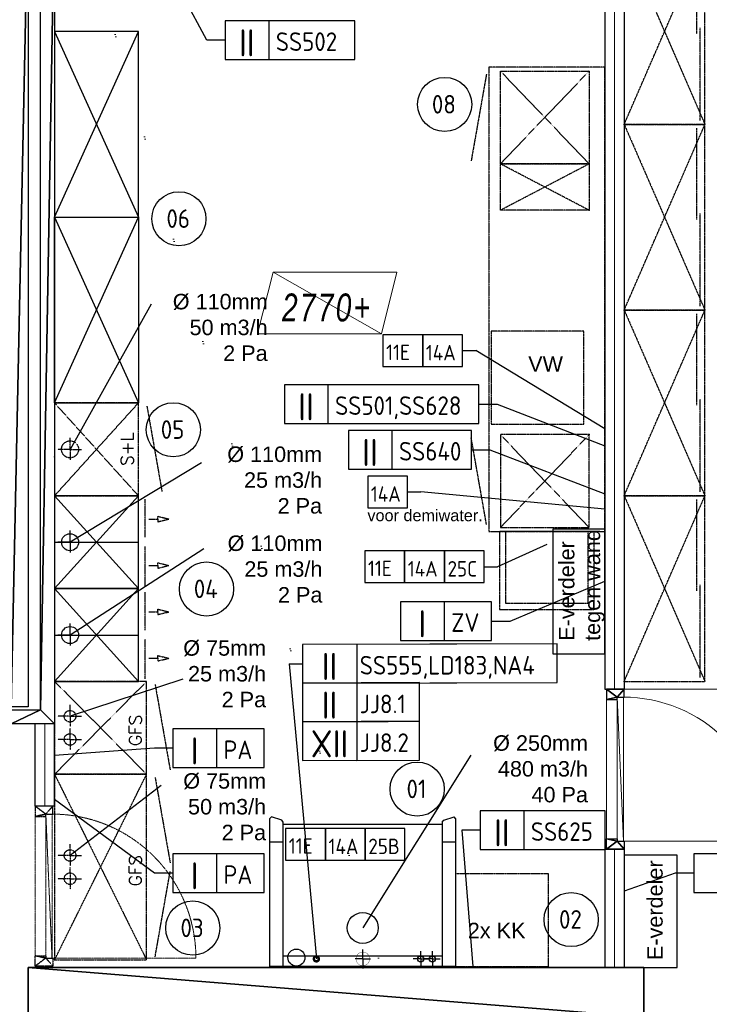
# Model space of a CAD drawing. Header units: millimetres. Extents: x -437 to 139813, y -473 to 90544.
# Tile 130 of 149: x 52668 to 57126, y 78257 to 84621. Entities that reach past the tile are written whole.
import ezdxf
from ezdxf.enums import TextEntityAlignment as Align

# ---------------------------------------------------------------- set-up
doc = ezdxf.new("R2010")
doc.units = ezdxf.units.MM
for name, pattern in [('DGN Style 1', [688.000884, 1.14476, -686.856124]), ('DGN Style 2', [1144.760206, 686.856124, -457.904082]), ('HHL_V050', [3, 2, -1])]:
    doc.linetypes.add(name, pattern=pattern)
for name, color, linetype in [('00-HHL-Einrichtung Allgem', 3, 'Continuous'), ('00-HHL-Installationen', 2, 'Continuous'), ('Archering', 1, 'Continuous'), ('B4TM', 3, 'Continuous'), ('CU-00-cabinets', 3, 'Continuous'), ('DR-08-cross', 1, 'Continuous'), ('DR-09-cross', 1, 'HHL_V050'), ('DR-80-txt', 2, 'Continuous'), ('DR-90-points', 31, 'Continuous'), ('FU-00-fume_cabinets', 3, 'Continuous'), ('HL_2D_07_FANGP', 7, 'Continuous'), ('IN-00-el', 8, 'Continuous'), ('IN-50-mech', 31, 'Continuous'), ('UB-00-underbench', 30, 'HHL_V050'), ('Xref', 253, 'Continuous')]:
    doc.layers.add(name, color=color, linetype=linetype)
for name, color, linetype, lineweight in [('059 Kader (tekening)', 253, 'Continuous', 13), ('19012-DO-laag 02 - 032 Ramen - Deuren binnen', 253, 'Continuous', 13), ('19012-DO-laag 02 - 045 Plafondafwerking', 253, 'Continuous', 13)]:
    doc.layers.add(name, color=color, linetype=linetype, lineweight=lineweight)
doc.styles.add('Arial 1.8 mm', font='arial.ttf', dxfattribs={"width": 0.722222, "height": 1.8})
doc.styles.add('ISO', font='isocp.shx')
doc.styles.add('ROMANS', font='ROMANS.SHX')
doc.styles.get("Standard").update_dxf_attribs({"font": 'arial.ttf'})
doc.linetypes.add('isolatie(deken)', pattern='A,-0.5,[24,dgnlstyle-ags_linetypes_v8.shx,S=0.009524,R=0,X=0,Y=0],-0.5', length=1)

# ---------------------------------------------------------------- blocks, each defined once
blk = doc.blocks.new('AE1')
at = {"layer": '059 Kader (tekening)', "color": 12, "linetype": 'Continuous', "lineweight": 13}
mesh = blk.add_polyface(dxfattribs=at)
corners = [(0, 0), (1399, 0), (1399, 841), (0, 841)]
mesh.append_faces([[corners[k] for k in face] for face in [(3, 1, 2)]], dxfattribs={"vtx0": -1, "color": 12})
mesh.append_faces([[corners[k] for k in face] for face in [(3, 0, 1)]], dxfattribs={"vtx2": -1, "color": 12})
at = {"layer": '059 Kader (tekening)', "color": 12, "linetype": 'Continuous', "lineweight": 35}
mesh = blk.add_polyface(dxfattribs=at)
corners = [(10, 10), (1389, 10), (1389, 831), (10, 831)]
mesh.append_faces([[corners[k] for k in face] for face in [(0, 2, 3)]], dxfattribs={"vtx0": -1, "color": 12})
mesh.append_faces([[corners[k] for k in face] for face in [(1, 2, 0)]], dxfattribs={"vtx1": -1, "color": 12})
blk = doc.blocks.new('ho-bi-ko-930')
at = {"layer": '19012-DO-laag 02 - 032 Ramen - Deuren binnen', "color": 143, "linetype": 'Continuous', "lineweight": 13}
blk.add_line((67, -114), (967, -114), dxfattribs=at)
at = {"layer": '19012-DO-laag 02 - 032 Ramen - Deuren binnen', "color": 143, "linetype": 'Continuous', "lineweight": 13, "extrusion": (0, 0, -1), "flags": 128}
blk.add_lwpolyline([(-52, -5), (-52, 925, 0.414214), (-982, -5)], format="xyb", dxfattribs=at)
at = {"layer": '19012-DO-laag 02 - 032 Ramen - Deuren binnen', "color": 143, "linetype": 'Continuous', "lineweight": 25}
mesh = blk.add_polyface(dxfattribs=at)
corners = [(0, 0), (0, -114), (67, -114), (67, -45), (52, -45), (52, 0)]
mesh.append_faces([[corners[k] for k in face] for face in [(0, 4, 5)]], dxfattribs={"vtx0": -1, "color": 143})
mesh.append_faces([[corners[k] for k in face] for face in [(2, 4, 1), (1, 4, 0)]], dxfattribs={"vtx0": -1, "vtx1": -1, "color": 143})
mesh.append_faces([[corners[k] for k in face] for face in [(3, 4, 2)]], dxfattribs={"vtx1": -1, "color": 143})
mesh = blk.add_polyface(dxfattribs=at)
corners = [(1034, 0), (1034, -114), (967, -114), (967, -45), (982, -45), (982, 0)]
mesh.append_faces([[corners[k] for k in face] for face in [(0, 4, 5)]], dxfattribs={"vtx0": -1, "color": 143})
mesh.append_faces([[corners[k] for k in face] for face in [(2, 4, 1), (1, 4, 0)]], dxfattribs={"vtx0": -1, "vtx1": -1, "color": 143})
mesh.append_faces([[corners[k] for k in face] for face in [(3, 4, 2)]], dxfattribs={"vtx1": -1, "color": 143})
at = {"layer": '19012-DO-laag 02 - 032 Ramen - Deuren binnen', "color": 143, "linetype": 'Continuous', "lineweight": 13}
mesh = blk.add_polyface(dxfattribs=at)
corners = [(52, -45), (982, -45), (982, -5), (52, -5)]
mesh.append_faces([[corners[k] for k in face] for face in [(3, 1, 2)]], dxfattribs={"vtx0": -1, "color": 143})
mesh.append_faces([[corners[k] for k in face] for face in [(3, 0, 1)]], dxfattribs={"vtx2": -1, "color": 143})
blk = doc.blocks.new('*U159')
at = {"layer": '19012-DO-laag 02 - 045 Plafondafwerking', "insert": (0, -30), "char_height": 180, "attachment_point": 5, "line_spacing_factor": 0.6, "style": 'Arial 1.8 mm'}
blk.add_mtext('\\fArial|b0|i1|c00|p39;\\H1x;\\W0.722222;\\T1.145;2770+', dxfattribs=at)
at = {"layer": '19012-DO-laag 02 - 045 Plafondafwerking'}
mesh = blk.add_polyface(dxfattribs=at)
corners = [(-450, -200), (350, -200), (450, 200), (-350, 200)]
mesh.append_faces([[corners[k] for k in face] for face in [(3, 1, 2)]], dxfattribs={"vtx0": -1})
mesh.append_faces([[corners[k] for k in face] for face in [(3, 0, 1)]], dxfattribs={"vtx2": -1})
blk = doc.blocks.new('Schiebet120-55')
at = {"layer": 'CU-00-cabinets', "linetype": 'HHL_V050'}
for p, q in [((0, 0), (0, -522)), ((1200, 0), (0, 0)), ((1200, 0), (1200, -522)), ((1200, -522), (1200, 0)), ((0, -522), (1200, -522))]:
    blk.add_line(p, q, dxfattribs=at)
at = {"layer": 'DR-08-cross', "linetype": 'HHL_V050'}
for p, q in [((0, 0), (1200, -522)), ((1200, 0), (0, -522))]:
    blk.add_line(p, q, dxfattribs=at)
at = {"layer": 'DR-08-cross', "color": 2, "linetype": 'HHL_V050'}
for p, q in [((24.7, -491.5), (623.1, -491.5)), ((585.6, -468.6), (1174.6, -468.6))]:
    blk.add_line(p, q, dxfattribs=at)
at = {"layer": 'DR-90-points', "linetype": 'HHL_V050'}
blk.add_point((0, 0), dxfattribs=at)
blk = doc.blocks.new('SLR')
at = {"layer": 'CU-00-cabinets', "linetype": 'HHL_V050'}
for p, q in [((0, 0), (0, -542)), ((600, 0), (0, 0)), ((600, -542), (600, 0)), ((0, -542), (600, -542))]:
    blk.add_line(p, q, dxfattribs=at)
at = {"layer": 'DR-08-cross', "linetype": 'HHL_V050'}
for p, q in [((600, 0), (0, -542)), ((0, 0), (600, -542))]:
    blk.add_line(p, q, dxfattribs=at)
at = {"layer": 'DR-08-cross', "color": 2, "linetype": 'HHL_V050'}
blk.add_line((580, -597), (28.5, -694.2), dxfattribs=at)
at = {"layer": 'IN-50-mech', "linetype": 'HHL_V050'}
for q in [(300, -21.4), (232.7, -100), (375, -100), (300, -173.5)]:
    blk.add_line((300, -100), q, dxfattribs=at)
blk.add_circle((300, -100), 55, dxfattribs=at)
at = {"layer": 'DR-80-txt', "linetype": 'HHL_V050', "style": 'ROMANS'}
blk.add_text('S+L', height=80, dxfattribs=at).set_placement((194, -509.5))
blk = doc.blocks.new('ZIEH-Abluft')
at = {"layer": '00-HHL-Einrichtung Allgem'}
for p, q in [((0, 0), (0, -542)), ((600, 0), (0, 0)), ((600, -542), (600, 0)), ((0, -542), (600, -542))]:
    blk.add_line(p, q, dxfattribs=at)
at = {"layer": '00-HHL-Einrichtung Allgem', "color": 1}
for p, q in [((600, 0), (0, -542)), ((0, 0), (600, -542))]:
    blk.add_line(p, q, dxfattribs=at)
at = {"layer": '00-HHL-Einrichtung Allgem', "color": 31}
for p, q in [((300, 0), (300, -542)), ((300, -100), (300, -21.4)), ((300, -100), (232.7, -100)), ((300, -100), (300, -173.5)), ((300, -100), (375, -100))]:
    blk.add_line(p, q, dxfattribs=at)
at = {"layer": '00-HHL-Einrichtung Allgem', "color": 2, "linetype": 'HHL_V050'}
for p, q in [((17.2, -585.7), (272.6, -585.7)), ((149.5, -608.7), (149.5, -667)), ((332.1, -585.7), (577.6, -585.7)), ((449.5, -608.7), (449.5, -667)), ((149.5, -667), (131.8, -667)), ((131.8, -667), (149.5, -739.3)), ((167.1, -667), (149.5, -739.3)), ((149.5, -667), (167.1, -667)), ((431.8, -667), (449.5, -739.3)), ((449.5, -667), (431.8, -667)), ((449.5, -667), (467.1, -667)), ((467.1, -667), (449.5, -739.3))]:
    blk.add_line(p, q, dxfattribs=at)
at = {"layer": '00-HHL-Einrichtung Allgem', "color": 31}
blk.add_circle((300, -100), 55, dxfattribs=at)
blk = doc.blocks.new('POSITIONSNUMMER-57')
at = {"layer": '00-HHL-Einrichtung Allgem', "color": 31}
blk.add_circle((0, 0), 175, dxfattribs=at)
at = {"layer": '00-HHL-Einrichtung Allgem', "color": 4, "style": 'ISO', "flags": 8}
blk.add_attdef('POS', text='', height=120, dxfattribs=at).set_placement((-4.7, -58.9), align=Align.CENTER)
blk = doc.blocks.new('Gefahr-DÜ-re')
at = {"layer": 'CU-00-cabinets', "linetype": 'HHL_V050'}
for p, q in [((0, 0), (0, -595)), ((600, 0), (0, 0)), ((600, -595), (600, 0)), ((0, -595), (600, -595))]:
    blk.add_line(p, q, dxfattribs=at)
at = {"layer": 'DR-08-cross', "linetype": 'HHL_V050'}
for p, q in [((600, 0), (0, -595)), ((0, 0), (600, -595))]:
    blk.add_line(p, q, dxfattribs=at)
at = {"layer": 'DR-08-cross', "color": 2, "linetype": 'HHL_V050'}
blk.add_line((580, -650), (28.5, -747.2), dxfattribs=at)
at = {"layer": 'DR-90-points', "linetype": 'HHL_V050'}
blk.add_point((0, 0), dxfattribs=at)
at = {"layer": 'IN-50-mech', "linetype": 'HHL_V050'}
for p, q in [((225, -100), (225, -21.4)), ((375, -100), (375, -21.4)), ((225, -100), (157.7, -100)), ((225, -100), (225, -173.5)), ((225, -100), (300, -100)), ((375, -100), (307.7, -100)), ((375, -100), (450, -100)), ((375, -100), (375, -173.5))]:
    blk.add_line(p, q, dxfattribs=at)
for centre in [(225, -100), (375, -100)]:
    blk.add_circle(centre, 37.5, dxfattribs=at)
at = {"layer": 'DR-80-txt', "linetype": 'HHL_V050', "style": 'ROMANS'}
blk.add_text('GFS', height=80, dxfattribs=at).set_placement((183, -562.5))

msp = doc.modelspace()

# ---------------------------------------------------------------- linework, layer by layer
at = {"layer": '19012-DO-laag 02 - 032 Ramen - Deuren binnen', "linetype": 'HHL_V050', "lineweight": 13, "extrusion": (0, 0, -1)}
msp.add_line((52768.1, 78571.2), (52768.1, 79471.2), dxfattribs=at)
at = {"layer": '19012-DO-laag 02 - 032 Ramen - Deuren binnen', "linetype": 'HHL_V050', "lineweight": 13, "flags": 128}
msp.add_lwpolyline([(52877.1, 78556.2), (53807.1, 78556.2, 0.414214), (52877.1, 79486.2)], format="xyb", dxfattribs=at)
at = {"layer": 'B4TM', "color": 1}
for p, q in [((53877.3, 84488.9), (53181.3, 85785.4)), ((53996.4, 84488.9), (53877.3, 84488.9)), ((53518, 82782.1), (52993.4, 81843.7)), ((55530.6, 82481.6), (55616.1, 82481.6)), ((56450.5, 81977.2), (55616.1, 82481.6)), ((55635.4, 82136.4), (55754.5, 82136.4)), ((55754.5, 82136.4), (56450.5, 81866.8)), ((55588.7, 81841.3), (55707.9, 81841.3)), ((55707.9, 81841.3), (56450.5, 81556.9)), ((53843.4, 81757.5), (52993.4, 81243.7)), ((55175.1, 81568.1), (55260.5, 81568.1)), ((56450.5, 81458.2), (55260.5, 81568.1)), ((56075.5, 81227.8), (55756.3, 81084.9)), ((53859.1, 81200.2), (52993.4, 80643.7)), ((55670.8, 81084.9), (55756.3, 81084.9)), ((55837.9, 80734.1), (56450.5, 80992.1)), ((55718.7, 80734.1), (55837.9, 80734.1)), ((54410.9, 80458.3), (54496.3, 80458.3)), ((54410.9, 80458.3), (54585.8, 78550.5)), ((53722.4, 80359), (52993.5, 80118.7)), ((53539.7, 79912), (52893.5, 79865)), ((53658.9, 79912), (53539.7, 79912)), ((55585.2, 79868), (54885.8, 78750.5)), ((53582.5, 79670.4), (52993.5, 79218.7)), ((53539.7, 79104.9), (52893.5, 79579.8)), ((55645.2, 79383.3), (55526, 79383.3)), ((55526, 79383.3), (55597.6, 78500.5)), ((53658.9, 79104.9), (53539.7, 79104.9)), ((56905.9, 79104), (56575.5, 78987.3)), ((57025.1, 79104), (56905.9, 79104))]:
    msp.add_line(p, q, dxfattribs=at)
for points in [[(53996.4, 84363.9), (54833.4, 84363.9), (54833.4, 84613.9), (53996.4, 84613.9)], [(54277.6, 84363.9), (54833.4, 84363.9), (54833.4, 84613.9), (54277.6, 84613.9)], [(55016.3, 82379.2), (55273.4, 82379.2), (55273.4, 82584.1), (55016.3, 82584.1)], [(55273.4, 82379.2), (55530.6, 82379.2), (55530.6, 82584.1), (55273.4, 82584.1)], [(54379.4, 82011.4), (55635.4, 82011.4), (55635.4, 82261.4), (54379.4, 82261.4)], [(54660.5, 82011.4), (55635.4, 82011.4), (55635.4, 82261.4), (54660.5, 82261.4)], [(54792.5, 81716.3), (55588.7, 81716.3), (55588.7, 81966.3), (54792.5, 81966.3)], [(55073.7, 81716.3), (55588.7, 81716.3), (55588.7, 81966.3), (55073.7, 81966.3)], [(54917.9, 81465.6), (55175.1, 81465.6), (55175.1, 81670.5), (54917.9, 81670.5)], [(54899.3, 80982.5), (55156.4, 80982.5), (55156.4, 81187.3), (54899.3, 81187.3)], [(55156.4, 80982.5), (55413.6, 80982.5), (55413.6, 81187.3), (55156.4, 81187.3)], [(55413.6, 80982.5), (55670.8, 80982.5), (55670.8, 81187.3), (55413.6, 81187.3)], [(55130.3, 80609.1), (55718.7, 80609.1), (55718.7, 80859.1), (55130.3, 80859.1)], [(55411.5, 80609.1), (55718.7, 80609.1), (55718.7, 80859.1), (55411.5, 80859.1)], [(54496.3, 80333.3), (56142.3, 80335.9), (56142.3, 80585.9), (54496.3, 80583.3)], [(54846.3, 80333.3), (56142.3, 80335.9), (56142.3, 80585.9), (54846.3, 80583.3)], [(54496.3, 80083.3), (55252.2, 80085.9), (55252.2, 80335.9), (54496.3, 80333.3)], [(54846.3, 80083.3), (55252.2, 80085.9), (55252.2, 80335.9), (54846.3, 80333.3)], [(54496.3, 79833.3), (55252.2, 79835.9), (55252.2, 80085.9), (54496.3, 80083.3)], [(54846.3, 79833.3), (55252.2, 79835.9), (55252.2, 80085.9), (54846.3, 80083.3)], [(53658.9, 79787), (54247.3, 79787), (54247.3, 80037), (53658.9, 80037)], [(53940.1, 79787), (54247.3, 79787), (54247.3, 80037), (53940.1, 80037)], [(55645.2, 79258.3), (56451.7, 79258.3), (56451.7, 79508.3), (55645.2, 79508.3)], [(55926.4, 79258.3), (56451.7, 79258.3), (56451.7, 79508.3), (55926.4, 79508.3)], [(54387.2, 79188.4), (54644.4, 79188.4), (54644.4, 79393.3), (54387.2, 79393.3)], [(54644.4, 79188.4), (54901.5, 79188.4), (54901.5, 79393.3), (54644.4, 79393.3)], [(54901.5, 79188.4), (55158.7, 79188.4), (55158.7, 79393.3), (54901.5, 79393.3)], [(53658.9, 78979.9), (54247.3, 78979.9), (54247.3, 79229.9), (53658.9, 79229.9)], [(53940.1, 78979.9), (54247.3, 78979.9), (54247.3, 79229.9), (53940.1, 79229.9)], [(57025.1, 78979), (57613.5, 78979), (57613.5, 79229), (57025.1, 79229)]]:
    msp.add_lwpolyline(points, close=True, dxfattribs=at)
at = {"layer": 'B4TM', "linetype": 'HHL_V050'}
for points in [[(55700.5, 84313.8), (55700.5, 81313.8), (56450.5, 81313.8), (56450.5, 84313.8)], [(56314.8, 82607.3), (55714.8, 82607.2), (55714.9, 82007.2), (56314.9, 82007.3)], [(55768.9, 81313.8), (55768.9, 80809.3), (56382.1, 80809.3), (56382.1, 81313.8)], [(55808.9, 81313.8), (55808.9, 80849.3), (56342.1, 80849.3), (56342.1, 81313.8)], [(56085.8, 79100.6), (55485.8, 79100.5), (55485.8, 78500.5), (56085.8, 78500.6)]]:
    msp.add_lwpolyline(points, close=True, dxfattribs=at)
at = {"layer": 'B4TM'}
for points in [[(56113.8, 80522), (56450.5, 80522), (56450.5, 81328.3), (56113.8, 81328.3)], [(56575.5, 78494.2), (56918.4, 78494.2), (56918.4, 79220.2), (56575.5, 79220.2)]]:
    msp.add_lwpolyline(points, close=True, dxfattribs=at)
msp.add_circle((54456.5, 78558.9), 55, dxfattribs=at)
at = {"layer": 'CU-00-cabinets'}
for p, q in [((53435.5, 84543.6), (52893.5, 84543.6)), ((52893.5, 84543.6), (52893.5, 83343.6)), ((53435.5, 83343.6), (53435.5, 84543.6)), ((52893.2, 83343.7), (53435.2, 83343.8)), ((52893.4, 82143.7), (52893.2, 83343.7)), ((52893.5, 83343.6), (53435.5, 83343.6)), ((53435.2, 83343.8), (53435.4, 82143.8)), ((52893.4, 82143.7), (53435.4, 82143.8))]:
    msp.add_line(p, q, dxfattribs=at)
at = {"layer": 'CU-00-cabinets', "linetype": 'HHL_V050'}
for p, q in [((53488.5, 79743.7), (52893.5, 79743.7)), ((52893.5, 79743.7), (52893.5, 78543.7)), ((53488.5, 78543.7), (53488.5, 79743.7)), ((52893.5, 78543.7), (53488.5, 78543.7))]:
    msp.add_line(p, q, dxfattribs=at)
at = {"layer": 'DR-08-cross'}
for p, q in [((52893.5, 84543.6), (53435.5, 83343.6)), ((52893.5, 83343.6), (53435.5, 84543.6)), ((52893.2, 83343.7), (53435.4, 82143.8)), ((52893.4, 82143.7), (53435.2, 83343.8))]:
    msp.add_line(p, q, dxfattribs=at)
at = {"layer": 'DR-08-cross', "linetype": 'HHL_V050'}
for p, q in [((52893.5, 79743.7), (53488.5, 78543.7)), ((52893.5, 78543.7), (53488.5, 79743.7))]:
    msp.add_line(p, q, dxfattribs=at)
at = {"layer": 'DR-08-cross', "color": 2, "linetype": 'HHL_V050'}
for p, q in [((53543.5, 79723.7), (53640.7, 79172.2)), ((53543.5, 78563.7), (53640.7, 79115.2))]:
    msp.add_line(p, q, dxfattribs=at)
at = {"layer": 'DR-09-cross', "color": 2, "linetype": 'HHL_V050'}
for p, q in [((55685.3, 84268.9), (55586.4, 83707.5)), ((55685.3, 81358.7), (55586.4, 81920.1))]:
    msp.add_line(p, q, dxfattribs=at)
at = {"layer": 'DR-09-cross', "linetype": 'HHL_V050'}
for p, q in [((56349.3, 84288.9), (55775.3, 83688.9)), ((56349.3, 83688.9), (55775.3, 84288.9)), ((56349.3, 83688.9), (55775.3, 83388.9)), ((56349.3, 83388.9), (55775.3, 83688.9)), ((56349.3, 81338.7), (55775.3, 81938.7)), ((56349.3, 81938.7), (55775.3, 81338.7))]:
    msp.add_line(p, q, dxfattribs=at)
at = {"layer": 'DR-90-points', "linetype": 'HHL_V050'}
for p in [(56349.3, 83688.9), (56349.3, 83388.9), (56349.3, 81938.7), (52893.5, 78543.7)]:
    msp.add_point(p, dxfattribs=at)
at = {"layer": 'DR-90-points'}
for p in [(52893.1, 82994.4), (52893.3, 81794.4)]:
    msp.add_point(p, dxfattribs=at)
at = {"layer": 'FU-00-fume_cabinets', "linetype": 'Continuous'}
for p, q in [((54285.8, 79458.5), (54295.8, 79468.5)), ((54285.8, 78500.5), (54285.8, 79458.5)), ((54362.3, 79446.6), (54295.8, 79468.5)), ((54371.8, 79433.5), (54362.3, 79446.6)), ((54371.8, 78500.5), (54371.8, 79433.5)), ((55399.8, 79433.5), (55409.3, 79446.6)), ((55399.8, 79433.5), (55399.8, 78500.5)), ((55409.3, 79446.6), (55475.8, 79468.5)), ((55485.8, 79458.5), (55475.8, 79468.5)), ((55485.8, 79458.5), (55485.8, 78500.5)), ((54371.8, 79420.5), (55399.8, 79420.5)), ((54371.8, 79305.5), (54285.8, 79305.5)), ((55485.8, 79305.5), (55399.8, 79305.5)), ((55399.8, 78568.5), (54371.8, 78568.5)), ((55485.8, 78500.5), (54285.8, 78500.5))]:
    msp.add_line(p, q, dxfattribs=at)
msp.add_circle((54885.8, 78750.5), 100, dxfattribs=at)
at = {"layer": 'HL_2D_07_FANGP', "linetype": 'Continuous'}
msp.add_point((55485.8, 78500.5), dxfattribs=at)
at = {"layer": 'IN-00-el', "linetype": 'Continuous', "const_width": 16}
msp.add_lwpolyline([(54601.8, 78550.5, 1), (54569.8, 78550.5, 1)], format="xyb", close=True, dxfattribs=at)
at = {"layer": 'IN-50-mech', "linetype": 'HHL_V050'}
for p, q in [((52993.5, 79218.7), (52993.5, 79293.7)), ((52993.5, 79218.7), (52914.8, 79218.7)), ((52993.5, 79218.7), (53067, 79218.7)), ((52993.5, 79218.7), (52993.5, 79151.4)), ((52993.5, 79103.7), (52993.5, 79143.7)), ((52993.5, 79103.7), (52993.5, 79001.4)), ((52993.5, 79068.7), (52914.8, 79068.7)), ((52993.5, 79068.7), (53067, 79068.7))]:
    msp.add_line(p, q, dxfattribs=at)
at = {"layer": 'IN-50-mech', "linetype": 'Continuous'}
for p, q in [((54885.8, 78550.5), (54885.8, 78611.8)), ((55260.8, 78550.5), (55260.8, 78600.5)), ((55335.8, 78550.5), (55335.8, 78600.5)), ((54885.8, 78550.5), (54835.8, 78550.5)), ((54885.8, 78550.5), (54935.8, 78550.5)), ((54885.8, 78550.5), (54885.8, 78489.2)), ((55260.8, 78550.5), (55210.8, 78550.5)), ((55260.8, 78550.5), (55260.8, 78500.5)), ((55260.8, 78550.5), (55310.8, 78550.5)), ((55335.8, 78550.5), (55285.8, 78550.5)), ((55335.8, 78550.5), (55335.8, 78500.5)), ((55335.8, 78550.5), (55385.8, 78550.5))]:
    msp.add_line(p, q, dxfattribs=at)
at = {"layer": 'IN-50-mech', "linetype": 'Continuous', "const_width": 2}
msp.add_lwpolyline([(54929.8, 78550.5, 1), (54841.8, 78550.5, 1)], format="xyb", close=True, dxfattribs=at)
at = {"layer": 'IN-50-mech', "linetype": 'HHL_V050'}
for centre in [(52993.5, 79218.7), (52993.5, 79068.7)]:
    msp.add_circle(centre, 37.5, dxfattribs=at)
at = {"layer": 'IN-50-mech', "linetype": 'Continuous'}
for centre in [(55260.8, 78550.5), (55335.8, 78550.5)]:
    msp.add_circle(centre, 20, dxfattribs=at)
at = {"layer": 'UB-00-underbench', "linetype": 'HHL_V050'}
for p, q in [((55775.3, 84288.9), (56349.3, 84288.9)), ((55775.3, 83688.9), (55775.3, 84288.9)), ((56349.3, 84288.9), (56349.3, 83688.9)), ((55775.3, 83688.9), (56349.3, 83688.9)), ((55775.3, 83388.9), (55775.3, 83688.9)), ((56349.3, 83688.9), (55775.3, 83688.9)), ((56349.3, 83688.9), (56349.3, 83388.9)), ((56349.3, 83388.9), (55775.3, 83388.9)), ((56349.3, 81938.7), (55775.3, 81938.7)), ((55775.3, 81938.7), (55775.3, 81338.7)), ((56349.3, 81338.7), (56349.3, 81938.7)), ((55775.3, 81338.7), (56349.3, 81338.7))]:
    msp.add_line(p, q, dxfattribs=at)
at = {"layer": 'Xref', "linetype": 'Continuous', "lineweight": 25}
for p, q in [((56450.5, 80294.2), (56575.5, 80294.2)), ((52893.1, 80070.2), (52768.1, 80070.2)), ((56450.5, 79260.2), (56575.5, 79260.2)), ((56450.5, 78494.2), (56575.5, 78494.2))]:
    msp.add_line(p, q, dxfattribs=at)
at = {"layer": 'Xref', "linetype": 'DGN Style 2', "lineweight": 13}
msp.add_line((56575.5, 80294.2), (67443, 80294.2), dxfattribs=at)
at = {"layer": 'Xref', "linetype": 'HHL_V050', "lineweight": 25}
msp.add_line((52893.1, 79538.2), (52768.1, 79538.2), dxfattribs=at)
at = {"layer": 'Xref', "linetype": 'Continuous', "lineweight": 25, "flags": 128}
for points in [[(56450.5, 85394.2), (56450.5, 80294.2)], [(56575.5, 85394.2), (56575.5, 80294.2)], [(52768.1, 79538.2), (52768.1, 80070.2)], [(52893.1, 79538.2), (52893.1, 80070.2)], [(56450.5, 79260.2), (56450.5, 78494.2)], [(56575.5, 79260.2), (56575.5, 78494.2)]]:
    msp.add_lwpolyline(points, dxfattribs=at)
at = {"layer": 'Xref', "linetype": 'isolatie(deken)', "lineweight": 13, "ltscale": 125, "flags": 128}
for points in [[(56513, 85394.2), (56513, 80294.2)], [(52830.6, 79538.2), (52830.6, 80070.2)], [(56513, 79260.2), (56513, 78494.2)]]:
    msp.add_lwpolyline(points, dxfattribs=at)

# ---------------------------------------------------------------- block references
at = {"layer": '00-HHL-Einrichtung Allgem'}
ref = msp.add_blockref('POSITIONSNUMMER-57', (55414.9, 84073, -738.5), dxfattribs=at)
ref.add_attrib('POS', '08', dxfattribs={"color": 4, "height": 120, "style": 'ISO'}).set_placement((55410.2, 84014.1, -738.5), align=Align.CENTER)
ref = msp.add_blockref('POSITIONSNUMMER-57', (53697.3, 83333.9, -738.5), dxfattribs=at)
ref.add_attrib('POS', '06', dxfattribs={"color": 4, "height": 120, "style": 'ISO'}).set_placement((53692.7, 83275, -738.5), align=Align.CENTER)
ref = msp.add_blockref('POSITIONSNUMMER-57', (53660.9, 81970.4, -738.5), dxfattribs=at)
ref.add_attrib('POS', '05', dxfattribs={"color": 4, "height": 120, "style": 'ISO'}).set_placement((53656.2, 81911.5, -738.5), align=Align.CENTER)
ref = msp.add_blockref('POSITIONSNUMMER-57', (53875.7, 80941.4, -738.5), dxfattribs=at)
ref.add_attrib('POS', '04', dxfattribs={"color": 4, "height": 120, "style": 'ISO'}).set_placement((53871.1, 80882.4, -738.5), align=Align.CENTER)
ref = msp.add_blockref('POSITIONSNUMMER-57', (55237.3, 79647.9, -738.5), dxfattribs=at)
ref.add_attrib('POS', '01', dxfattribs={"color": 4, "height": 120, "style": 'ISO'}).set_placement((55232.6, 79589, -738.5), align=Align.CENTER)
ref = msp.add_blockref('POSITIONSNUMMER-57', (56232.7, 78804.7, -738.5), dxfattribs=at)
ref.add_attrib('POS', '02', dxfattribs={"color": 4, "height": 120, "style": 'ISO'}).set_placement((56228, 78745.7, -738.5), align=Align.CENTER)
ref = msp.add_blockref('POSITIONSNUMMER-57', (53786.8, 78749.7), dxfattribs=at)
ref.add_attrib('POS', '03', dxfattribs={"color": 4, "height": 120, "style": 'ISO'}).set_placement((53782.1, 78690.8), align=Align.CENTER)
at = {"layer": 'B4TM'}
for name, p, rotation in [('Schiebet120-55', (56575.5, 83944.1), 90), ('Schiebet120-55', (56575.5, 82744.1), 90), ('Schiebet120-55', (56575.5, 81544.1), 90), ('SLR', (52893.4, 81543.7), 90), ('ZIEH-Abluft', (52893.5, 80943.7), 90.00760749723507), ('Schiebet120-55', (56575.5, 80344.1), 90), ('ZIEH-Abluft', (52893.5, 80343.7), 90.00760749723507), ('Gefahr-DÜ-re', (52893.5, 79743.7), 90)]:
    msp.add_blockref(name, p, dxfattribs=dict(at, rotation=rotation))
at = {"layer": 'Xref', "linetype": 'Continuous', "lineweight": 35, "xscale": 100, "yscale": 100, "zscale": 100}
msp.add_blockref('AE1', (-87, 6444.2), dxfattribs=at)
at = {"layer": 'Xref'}
msp.add_blockref('*U159', (54655.9, 82789.6), dxfattribs=at)
at = {"layer": 'Xref', "linetype": 'Continuous', "lineweight": 25, "extrusion": (0, 0, -1), "rotation": 90}
msp.add_blockref('ho-bi-ko-930', (-56575.5, 79260.2), dxfattribs=at)

# ---------------------------------------------------------------- texts
at = {"layer": '00-HHL-Installationen', "color": 4, "style": 'ISO', "flags": 4}
for tag, p in [('II', (54136.3, 84383.9)), ('II', (54519.2, 82031.4)), ('II', (54932.3, 81736.3)), ('I', (55270.1, 80629.1)), ('II', (54670.9, 80353.3)), ('II', (54670.9, 80103.3)), ('XII', (54670.9, 79853.3)), ('I', (53798.7, 79807)), ('II', (55785, 79278.3)), ('I', (53798.7, 78999.9))]:
    msp.add_attdef(tag, text='', height=175, dxfattribs=at).set_placement(p, align=Align.CENTER)
at = {"layer": '00-HHL-Installationen', "color": 3, "style": 'ISO', "flags": 4}
for tag, p, height in [('SS502', (54323.8, 84418.9), 120), ('11E', (55036.3, 82421), 100), ('14A', (55293.4, 82418.4), 100), ('SS501,SS628', (54706.7, 82066.4), 120), ('SS640', (55119.8, 81771.3), 120), ('14A', (54937.9, 81504.8), 100), ('11E', (54919.3, 81024.2), 100), ('14A', (55176.4, 81021.6), 100), ('25C', (55433.6, 81021.6), 100), ('ZV', (55457.6, 80664.1), 120), ('SS555,LD183,NA4', (54866.3, 80388.3), 120), ('JJ8.1', (54866.3, 80138.3), 120), ('JJ8.2', (54866.3, 79888.3), 120), ('PA', (53986.2, 79842), 120), ('SS625', (55972.5, 79313.3), 120), ('11E', (54407.2, 79230.2), 100), ('14A', (54664.4, 79227.6), 100), ('25B', (54921.5, 79227.6), 100), ('PA', (53986.2, 79034.9), 120)]:
    msp.add_attdef(tag, p, '', height=height, dxfattribs=at)
at = {"layer": 'Archering', "char_height": 100, "width": 871.538, "attachment_point": 3, "rotation": 359.99939}
for s, insert in [('\\pxi-3,l4,t4;Ø^I110mm\\P50 m3/h\\P2 Pa', (54270.7, 82848.6)), ('\\pxi-3,l4,t4;Ø^I110mm\\P25 m3/h\\P2 Pa', (54623, 81862.1)), ('\\pxi-3,l4,t4;Ø^I110mm\\P25 m3/h\\P2 Pa', (54625.1, 81287)), ('\\pxi-3,l4,t4;Ø^I75mm\\P25 m3/h\\P2 Pa', (54261, 80610.1)), ('\\pxi-3,l4,t4;Ø^I250mm\\P480 m3/h\\P40 Pa', (56341.5, 79995.7)), ('\\pxi-3,l4,t4;Ø^I75mm\\P50 m3/h\\P2 Pa', (54261, 79750.8))]:
    msp.add_mtext(s, dxfattribs=dict(at, insert=insert))
at = {"layer": 'B4TM', "color": 1, "linetype": 'HHL_V050', "char_height": 100, "attachment_point": 7}
for s, insert, width, rotation in [('VW ', (55955.1, 82345.8), 321.252, 0.007), ('E-verdeler\\Ptegen wand ', (56450.5, 80606), 754.564, 90.007), ('E-verdeler ', (56825.7, 78542.8), 321.252, 90.007), ('2x KK ', (55564.8, 78683.8), 411.227, 0.007)]:
    msp.add_mtext(s, dxfattribs=dict(at, insert=insert, width=width, rotation=rotation))
at = {"layer": 'B4TM', "insert": (54915.8, 81454.5), "char_height": 75, "attachment_point": 1}
msp.add_mtext_dynamic_manual_height_columns('voor demiwater.', width=734.244, gutter_width=12.5, heights=[0], dxfattribs=at)
at = {"layer": 'DR-80-txt', "linetype": 'HHL_V050', "style": 'ROMANS'}
msp.add_text('GFS', height=80, rotation=90, dxfattribs=at).set_placement((53456, 79020.1))

# ---------------------------------------------------------------- meshes
at = {"layer": '19012-DO-laag 02 - 032 Ramen - Deuren binnen', "linetype": 'HHL_V050', "lineweight": 25}
mesh = msp.add_polyface(dxfattribs=at)
corners = [(52882.1, 79538.2), (52768.1, 79538.2), (52768.1, 79471.2), (52837.1, 79471.2), (52837.1, 79486.2), (52882.1, 79486.2)]
mesh.append_faces([[corners[k] for k in face] for face in [(0, 4, 5)]], dxfattribs={"vtx0": -1})
mesh.append_faces([[corners[k] for k in face] for face in [(2, 4, 1), (1, 4, 0)]], dxfattribs={"vtx0": -1, "vtx1": -1})
mesh.append_faces([[corners[k] for k in face] for face in [(3, 4, 2)]], dxfattribs={"vtx1": -1})
at = {"layer": '19012-DO-laag 02 - 032 Ramen - Deuren binnen', "linetype": 'HHL_V050', "lineweight": 13}
mesh = msp.add_polyface(dxfattribs=at)
corners = [(52837.1, 78556.2), (52837.1, 79486.2), (52877.1, 79486.2), (52877.1, 78556.2)]
mesh.append_faces([[corners[k] for k in face] for face in [(3, 1, 2)]], dxfattribs={"vtx0": -1})
mesh.append_faces([[corners[k] for k in face] for face in [(3, 0, 1)]], dxfattribs={"vtx2": -1})
at = {"layer": '19012-DO-laag 02 - 032 Ramen - Deuren binnen', "linetype": 'HHL_V050', "lineweight": 25}
mesh = msp.add_polyface(dxfattribs=at)
corners = [(52882.1, 78504.2), (52768.1, 78504.2), (52768.1, 78571.2), (52837.1, 78571.2), (52837.1, 78556.2), (52882.1, 78556.2)]
mesh.append_faces([[corners[k] for k in face] for face in [(0, 4, 5)]], dxfattribs={"vtx0": -1})
mesh.append_faces([[corners[k] for k in face] for face in [(2, 4, 1), (1, 4, 0)]], dxfattribs={"vtx0": -1, "vtx1": -1})
mesh.append_faces([[corners[k] for k in face] for face in [(3, 4, 2)]], dxfattribs={"vtx1": -1})
at = {"layer": 'Xref', "linetype": 'DGN Style 1', "lineweight": 13}
mesh = msp.add_polyface(dxfattribs=at)
corners = [(52913, 85844.2), (67613, 85844.2), (67613, 60044.2), (60263, 60044.2), (41813, 60044.2), (41813, 85844.2), (49313, 85844.2), (49313, 85834.2), (52913, 85834.2)]
mesh.append_faces([[corners[k] for k in face] for face in [(3, 1, 2), (1, 8, 0), (7, 5, 6)]], dxfattribs={"vtx0": -1})
mesh.append_faces([[corners[k] for k in face] for face in [(8, 3, 7), (4, 7, 3)]], dxfattribs={"vtx0": -1, "vtx1": -1})
mesh.append_faces([[corners[k] for k in face] for face in [(3, 8, 1)]], dxfattribs={"vtx0": -1, "vtx1": -1, "vtx2": -1})
mesh.append_faces([[corners[k] for k in face] for face in [(7, 4, 5)]], dxfattribs={"vtx0": -1, "vtx2": -1})
at = {"layer": 'Xref', "linetype": 'Continuous', "lineweight": 25}
mesh = msp.add_polyface(dxfattribs=at)
corners = [(52613.1, 80180.2), (52613.1, 85544.2), (52763.1, 85544.2), (52763.1, 85444.2), (52723.1, 85444.2), (52723.1, 80180.2)]
mesh.append_faces([[corners[k] for k in face] for face in [(0, 4, 5)]], dxfattribs={"vtx0": -1})
mesh.append_faces([[corners[k] for k in face] for face in [(2, 4, 1), (1, 4, 0)]], dxfattribs={"vtx0": -1, "vtx1": -1})
mesh.append_faces([[corners[k] for k in face] for face in [(3, 4, 2)]], dxfattribs={"vtx1": -1})
mesh = msp.add_polyface(dxfattribs=at)
corners = [(52803.1, 80160.2), (52803.1, 85394.2), (52893.1, 85394.2), (52893.1, 80070.2), (52613.1, 80070.2), (52613.1, 80160.2)]
mesh.append_faces([[corners[k] for k in face] for face in [(2, 0, 1), (0, 4, 5)]], dxfattribs={"vtx0": -1})
mesh.append_faces([[corners[k] for k in face] for face in [(3, 0, 2)]], dxfattribs={"vtx0": -1, "vtx1": -1})
mesh.append_faces([[corners[k] for k in face] for face in [(0, 3, 4)]], dxfattribs={"vtx0": -1, "vtx2": -1})
at = {"layer": 'Xref', "linetype": 'Continuous', "lineweight": 35}
mesh = msp.add_polyface(dxfattribs=at)
corners = [(56703, 78494.2), (52723, 78494.2), (52723, 78174.2), (56703, 78174.2)]
mesh.append_faces([[corners[k] for k in face] for face in [(3, 1, 2)]], dxfattribs={"vtx0": -1})
mesh.append_faces([[corners[k] for k in face] for face in [(3, 0, 1)]], dxfattribs={"vtx2": -1})

doc.saveas('drawing.dxf')
